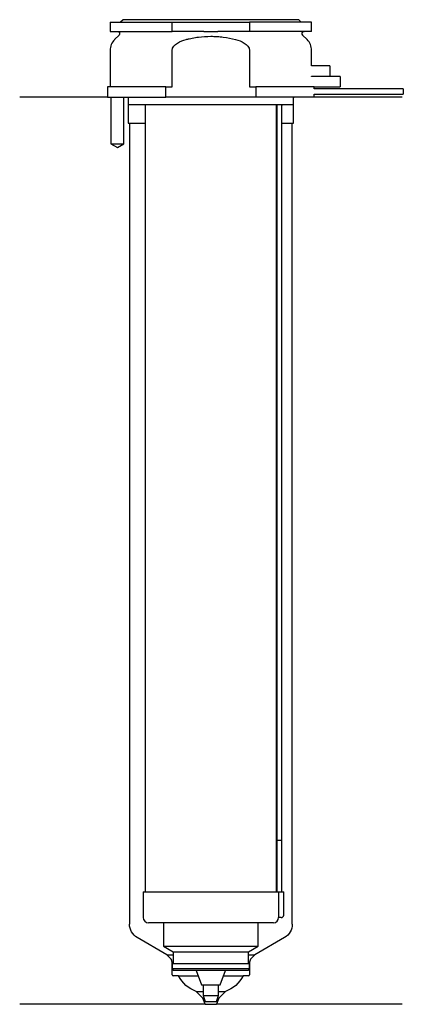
# Model space of a CAD drawing. Header units: inches. Extents: x 21 to 95, y 94 to 284.
import ezdxf

# ---------------------------------------------------------------- set-up
doc = ezdxf.new("R2010")
doc.units = ezdxf.units.IN
for name, color, linetype in [('201', 7, 'Continuous'), ('30', 7, 'Continuous'), ('32', 7, 'Continuous')]:
    doc.layers.add(name, color=color, linetype=linetype)

msp = doc.modelspace()

# ---------------------------------------------------------------- linework, layer by layer
at = {"layer": '201', "color": 113}
for p, q in [((37.53, 269.31), (20.53, 269.31)), ((38.18, 269.31), (38.18, 260.31)), ((40.68, 260.31), (40.68, 269.31)), ((41.43, 269.31), (41.53, 269.21)), ((41.53, 269.21), (41.53, 264.31)), ((73.53, 269.21), (73.63, 269.31)), ((73.53, 264.31), (73.53, 269.21)), ((94.53, 269.31), (77.53, 269.31)), ((41.53, 264.31), (41.78, 264.31)), ((41.78, 264.31), (41.78, 109.25)), ((41.78, 264.31), (44.83, 264.31)), ((70.23, 264.31), (70.28, 264.31)), ((71.28, 264.31), (73.28, 264.31)), ((73.28, 109.25), (73.28, 264.31)), ((73.28, 264.31), (73.53, 264.31)), ((38.18, 260.31), (39.43, 259.59)), ((39.43, 259.59), (40.68, 260.31)), ((49.02, 103.34), (43.28, 106.65)), ((71.78, 106.65), (66.03, 103.34)), ((49.02, 103.34), (50.22, 103.34)), ((49.73, 102.63), (49.02, 103.34)), ((64.83, 103.34), (66.03, 103.34)), ((66.03, 103.34), (65.32, 102.63)), ((50.02, 99.44), (50.02, 101.92)), ((65.03, 101.92), (65.03, 99.44)), ((51.28, 99.24), (50.22, 99.24)), ((51.28, 99.24), (55.08, 99.24)), ((59.98, 99.24), (63.78, 99.24)), ((64.83, 99.24), (63.78, 99.24)), ((55.99, 94.94), (54.69, 96.24)), ((54.69, 96.24), (56.03, 96.24)), ((59.03, 96.24), (60.36, 96.24)), ((60.36, 96.24), (59.06, 94.94)), ((56.43, 93.74), (20.53, 93.74)), ((55.99, 94.94), (56.2, 94.94)), ((56.43, 93.74), (55.99, 94.94)), ((56.43, 93.74), (58.63, 93.74)), ((59.06, 94.94), (58.63, 93.74)), ((94.53, 93.74), (58.63, 93.74)), ((58.85, 94.94), (59.06, 94.94))]:
    msp.add_line(p, q, dxfattribs=at)
at = {"layer": '201', "color": 113, "extrusion": (0, 0, -1)}
for centre, radius, start, end in [((-44.78, 109.25), 3, -60, 0), ((-70.28, 109.25), 3, 180, 240), ((-56.65, 101.91), 6, 289.0609, 333.5656), ((-58.4, 101.91), 6, 206.4344, 250.9391)]:
    msp.add_arc(centre, radius, start, end, dxfattribs=at)
at = {"layer": '201', "color": 113}
for centre, radius, start, end in [((49.02, 101.92), 1, 0, 45), ((66.03, 101.92), 1, 135, 180), ((50.22, 99.44), 0.2, 180, 270), ((64.83, 99.44), 0.2, -90, 0)]:
    msp.add_arc(centre, radius, start, end, dxfattribs=at)
at = {"layer": '30', "color": 113}
for p, q in [((40.53, 284.31), (40.03, 283.81)), ((74.53, 284.31), (40.53, 284.31)), ((75.03, 283.81), (74.53, 284.31)), ((38.03, 283.81), (50.03, 283.81)), ((38.03, 283.81), (38.03, 282.01)), ((50.03, 282.01), (50.03, 283.81)), ((50.03, 283.81), (65.03, 283.81)), ((77.03, 283.81), (65.03, 283.81)), ((65.03, 283.81), (65.03, 282.01)), ((77.03, 282.01), (77.03, 283.81)), ((38.03, 282.01), (50.03, 282.01)), ((39.76, 281.33), (38.9, 280.48)), ((56.18, 282.01), (50.03, 282.01)), ((65.03, 282.01), (58.87, 282.01)), ((77.03, 282.01), (65.03, 282.01)), ((76.15, 280.48), (75.29, 281.33)), ((38.03, 278.35), (38.03, 271.31)), ((50.03, 271.31), (50.03, 278.35)), ((65.03, 278.35), (65.03, 271.31)), ((77.03, 275.41), (77.03, 278.35)), ((77.03, 273.31), (77.03, 273.41)), ((48.81, 271.31), (37.53, 271.31)), ((37.53, 271.31), (37.53, 269.31)), ((48.81, 269.31), (48.81, 271.31)), ((48.81, 271.31), (50.03, 271.31)), ((65.03, 271.31), (66.24, 271.31)), ((66.24, 271.31), (66.24, 269.31)), ((77.53, 271.31), (66.24, 271.31)), ((77.53, 270.91), (77.53, 271.31)), ((94.78, 270.91), (77.53, 270.91)), ((94.78, 270.91), (94.78, 269.91)), ((37.53, 269.31), (48.81, 269.31)), ((38.18, 269.31), (38.18, 260.31)), ((40.68, 260.31), (40.68, 269.31)), ((41.53, 269.31), (41.53, 267.81)), ((66.24, 269.31), (48.81, 269.31)), ((77.53, 269.31), (66.24, 269.31)), ((73.53, 267.81), (73.53, 269.31)), ((77.53, 269.31), (77.53, 269.91)), ((77.53, 269.91), (94.78, 269.91)), ((73.53, 267.81), (41.53, 267.81)), ((44.83, 267.81), (44.83, 115.51)), ((70.23, 115.51), (70.23, 267.81)), ((70.28, 267.41), (70.28, 125.51)), ((71.28, 125.51), (71.28, 267.41)), ((38.18, 260.31), (40.68, 260.31)), ((70.28, 125.51), (70.28, 115.51)), ((70.28, 125.51), (71.28, 125.51)), ((70.28, 125.51), (71.28, 125.51)), ((71.28, 115.51), (71.28, 125.51)), ((44.43, 115.51), (44.43, 110.51)), ((44.43, 115.51), (70.6, 115.51)), ((70.6, 115.51), (70.6, 111.01)), ((70.6, 115.51), (71.63, 115.51)), ((71.63, 111.01), (71.63, 115.51)), ((69.63, 109.51), (45.43, 109.51)), ((48.38, 109.51), (48.38, 104.98)), ((66.68, 104.98), (66.68, 109.51)), ((71.13, 110.51), (70.62, 110.51)), ((48.38, 104.98), (50.22, 103.91)), ((48.38, 104.98), (66.68, 104.98)), ((64.83, 103.91), (66.68, 104.98)), ((50.22, 103.91), (50.22, 101.61)), ((50.22, 103.91), (64.83, 103.91)), ((64.83, 101.61), (64.83, 103.91)), ((50.02, 101.61), (65.03, 101.61)), ((50.02, 101.61), (50.02, 100.61)), ((65.03, 100.61), (65.03, 101.61)), ((50.02, 100.61), (50.32, 100.31)), ((65.03, 100.61), (50.02, 100.61)), ((64.73, 100.31), (50.32, 100.31)), ((54.67, 100.31), (55.73, 97.51)), ((59.33, 97.51), (60.38, 100.31)), ((64.73, 100.31), (65.03, 100.61)), ((55.73, 97.51), (59.33, 97.51)), ((56.03, 97.51), (56.03, 95.41)), ((59.03, 95.41), (59.03, 97.51)), ((56.03, 95.41), (59.03, 95.41)), ((56.03, 95.41), (56.43, 94.31)), ((58.63, 94.31), (59.03, 95.41)), ((56.43, 94.31), (58.63, 94.31))]:
    msp.add_line(p, q, dxfattribs=at)
for centre, radius, start, end in [((41.03, 278.35), 3, 135, 180), ((74.03, 278.35), 3, 0, 45), ((73.78, 267.41), 3.5, 173.437, 180), ((71.13, 111.01), 0.5, -90, 0), ((45.43, 110.51), 1, 180, 270), ((69.63, 110.51), 1, -90, 0)]:
    msp.add_arc(centre, radius, start, end, dxfattribs=at)
at = {"layer": '30', "color": 113, "extrusion": (0, 0, -1)}
for centre, radius, start, end in [((-39.48, 281.61), 0.4, 90, 225), ((-75.58, 281.61), 0.4, -45, 90), ((-73.78, 267.41), 2.5, 0, 9.2081)]:
    msp.add_arc(centre, radius, start, end, dxfattribs=at)
at = {"layer": '30', "color": 113}
for points, knots in [([(50.03, 278.35), (50.03, 278.97), (50.53, 279.48), (51.58, 280.12), (52.16, 280.32), (52.76, 280.48)], [0, 0, 0, 0, 0.5, 0.5, 1, 1, 1, 1]), ([(52.76, 280.48), (52.95, 280.53), (53.15, 280.57), (53.54, 280.66), (53.74, 280.7), (54.33, 280.82), (54.73, 280.89), (55.92, 281.04), (56.72, 281.1), (57.73, 281.1), (57.93, 281.09), (58.33, 281.08), (58.54, 281.07), (59.14, 281.03), (59.54, 280.99), (60.74, 280.83), (61.52, 280.67), (62.3, 280.48)], [0, 0, 0, 0, 0.0625, 0.0625, 0.125, 0.125, 0.25, 0.25, 0.5, 0.5, 0.5625, 0.5625, 0.625, 0.625, 0.75, 0.75, 1, 1, 1, 1]), ([(56.18, 282.01), (56.63, 282.01), (57.08, 282.01), (57.63, 282.01), (57.75, 282.01), (57.97, 282.01), (58.08, 282.01), (58.42, 282.01), (58.64, 282.01), (58.87, 282.01)], [0, 0, 0, 0, 0.5, 0.5, 0.625, 0.625, 0.75, 0.75, 1, 1, 1, 1]), ([(62.3, 280.48), (62.89, 280.32), (63.48, 280.12), (64.53, 279.48), (65.03, 278.97), (65.03, 278.35)], [0, 0, 0, 0, 0.5, 0.5, 1, 1, 1, 1]), ([(70.6, 111.01), (70.6, 110.96), (70.6, 110.9), (70.6, 110.8), (70.6, 110.75), (70.61, 110.66), (70.61, 110.62), (70.61, 110.56), (70.62, 110.54), (70.62, 110.53), (70.62, 110.52), (70.62, 110.51)], [0, 0, 0, 0, 0.208202, 0.208202, 0.416635, 0.416635, 0.625338, 0.625338, 0.835614, 0.835614, 1, 1, 1, 1])]:
    msp.add_open_spline(points, degree=3, knots=knots, dxfattribs=at)
at = {"layer": '32', "color": 113}
for p, q in [((80.53, 275.41), (77.03, 275.41)), ((80.53, 275.41), (80.53, 273.41)), ((77.03, 273.41), (80.53, 273.41)), ((82.53, 273.31), (77.03, 273.31)), ((82.53, 273.31), (82.53, 271.31)), ((77.53, 271.31), (82.53, 271.31))]:
    msp.add_line(p, q, dxfattribs=at)

doc.saveas('drawing.dxf')
